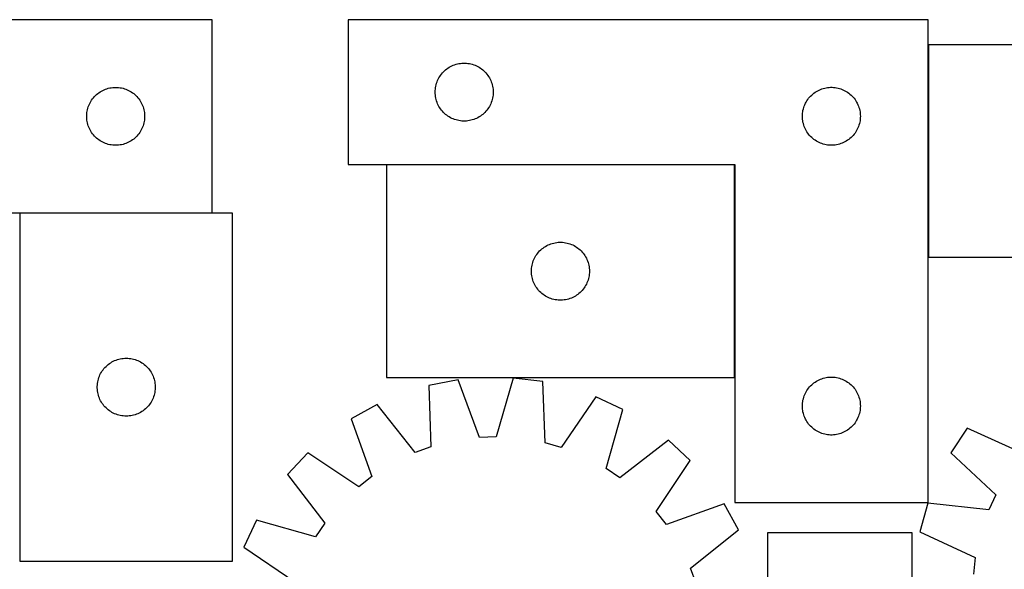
# Model space of a CAD drawing. Header units: millimetres. Extents: x 7 to 1493, y 7 to 2993.
# Tile 11 of 13: x 537 to 1047, y 2709 to 2993. Entities that reach past the tile are written whole.
import ezdxf

# ---------------------------------------------------------------- set-up
doc = ezdxf.new("R2010")
doc.units = ezdxf.units.MM
doc.layers.add('COMMON', color=5, linetype='CONTINUOUS', true_color=0x0000ff)
doc.layers.add('CUT', color=7, linetype='CONTINUOUS', true_color=0x000000)

msp = doc.modelspace()

# ---------------------------------------------------------------- linework, layer by layer
at = {"layer": 'COMMON'}
for p, q in [((1007.317462, 2980.421693), (1007.317462, 2870.421693)), ((907.017461, 2918.31686), (727.017461, 2918.31686)), ((907.117462, 2808.216859), (907.117462, 2918.216859)), ((636.897144, 2893.289215), (537.364, 2893.289215))]:
    msp.add_line(p, q, dxfattribs=at)
at = {"layer": 'CUT'}
for p, q in [((636.897144, 2993.389215), (386.897144, 2993.389215)), ((636.897144, 2893.389215), (636.897144, 2993.389215)), ((1007.217462, 2993.41686), (707.217462, 2993.41686)), ((707.217462, 2993.41686), (707.217462, 2918.41686)), ((1007.217462, 2743.41686), (1007.217462, 2993.41686)), ((1187.417463, 2980.421693), (1007.417463, 2980.421693)), ((1007.417463, 2980.421693), (1007.417463, 2870.421693)), ((762.289327, 2970.084198), (763.025178, 2970.319108)), ((763.025178, 2970.319108), (763.772146, 2970.515825)), ((763.772146, 2970.515825), (764.528251, 2970.673829)), ((764.528251, 2970.673829), (765.291487, 2970.7927)), ((765.291487, 2970.7927), (766.05983, 2970.872123)), ((766.05983, 2970.872123), (766.831244, 2970.911887)), ((766.831244, 2970.911887), (767.603681, 2970.911887)), ((767.603681, 2970.911887), (768.375094, 2970.872123)), ((768.375094, 2970.872123), (769.143438, 2970.7927)), ((769.143438, 2970.7927), (769.906674, 2970.673829)), ((769.906674, 2970.673829), (770.662778, 2970.515825)), ((770.662778, 2970.515825), (771.409747, 2970.319108)), ((771.409747, 2970.319108), (772.145598, 2970.084198)), ((754.992037, 2964.608176), (755.455665, 2965.226002)), ((755.455665, 2965.226002), (755.950483, 2965.819142)), ((755.950483, 2965.819142), (756.475179, 2966.386022)), ((756.475179, 2966.386022), (757.028362, 2966.92514)), ((757.028362, 2966.92514), (757.608565, 2967.435067)), ((757.608565, 2967.435067), (758.214248, 2967.914448)), ((758.214248, 2967.914448), (758.843806, 2968.362015)), ((758.843806, 2968.362015), (759.49557, 2968.776579)), ((759.49557, 2968.776579), (760.167811, 2969.157042)), ((760.167811, 2969.157042), (760.858746, 2969.502394)), ((760.858746, 2969.502394), (761.566544, 2969.811719)), ((761.566544, 2969.811719), (762.289327, 2970.084198)), ((772.145598, 2970.084198), (772.868381, 2969.811719)), ((772.868381, 2969.811719), (773.576178, 2969.502394)), ((773.576178, 2969.502394), (774.267113, 2969.157042)), ((774.267113, 2969.157042), (774.939354, 2968.776579)), ((774.939354, 2968.776579), (775.591118, 2968.362015)), ((775.591118, 2968.362015), (776.220676, 2967.914448)), ((776.220676, 2967.914448), (776.82636, 2967.435067)), ((776.82636, 2967.435067), (777.406562, 2966.92514)), ((777.406562, 2966.92514), (777.959745, 2966.386022)), ((777.959745, 2966.386022), (778.484441, 2965.819142)), ((778.484441, 2965.819142), (778.979259, 2965.226002)), ((778.979259, 2965.226002), (779.442887, 2964.608176)), ((752.712046, 2959.736927), (752.927932, 2960.478582)), ((752.927932, 2960.478582), (753.18171, 2961.208141)), ((753.18171, 2961.208141), (753.472709, 2961.923668)), ((753.472709, 2961.923668), (753.800156, 2962.623267)), ((753.800156, 2962.623267), (754.163184, 2963.305081)), ((754.163184, 2963.305081), (754.560829, 2963.967303)), ((754.560829, 2963.967303), (754.992037, 2964.608176)), ((779.442887, 2964.608176), (779.874096, 2963.967303)), ((779.874096, 2963.967303), (780.271741, 2963.305081)), ((780.271741, 2963.305081), (780.634768, 2962.623267)), ((780.634768, 2962.623267), (780.962216, 2961.923668)), ((780.962216, 2961.923668), (781.253215, 2961.208141)), ((781.253215, 2961.208141), (781.506993, 2960.478582)), ((781.506993, 2960.478582), (781.722878, 2959.736927)), ((576.994863, 2954.656194), (577.588002, 2955.151012)), ((577.588002, 2955.151012), (578.205828, 2955.61464)), ((578.205828, 2955.61464), (578.846702, 2956.045849)), ((578.846702, 2956.045849), (579.508923, 2956.443494)), ((579.508923, 2956.443494), (580.190738, 2956.806521)), ((580.190738, 2956.806521), (580.890336, 2957.133969)), ((580.890336, 2957.133969), (581.605863, 2957.424967)), ((581.605863, 2957.424967), (582.335422, 2957.678746)), ((582.335422, 2957.678746), (583.077078, 2957.894631)), ((583.077078, 2957.894631), (583.828863, 2958.07205)), ((583.828863, 2958.07205), (584.588786, 2958.210534)), ((584.588786, 2958.210534), (585.35483, 2958.309713)), ((585.35483, 2958.309713), (586.124963, 2958.369326)), ((586.124963, 2958.369326), (586.897144, 2958.389215)), ((586.897144, 2958.389215), (587.669326, 2958.369326)), ((587.669326, 2958.369326), (588.439459, 2958.309713)), ((588.439459, 2958.309713), (589.205503, 2958.210534)), ((589.205503, 2958.210534), (589.965425, 2958.07205)), ((589.965425, 2958.07205), (590.717211, 2957.894631)), ((590.717211, 2957.894631), (591.458867, 2957.678746)), ((591.458867, 2957.678746), (592.188426, 2957.424967)), ((592.188426, 2957.424967), (592.903953, 2957.133969)), ((592.903953, 2957.133969), (593.603551, 2956.806521)), ((593.603551, 2956.806521), (594.285366, 2956.443494)), ((594.285366, 2956.443494), (594.947587, 2956.045849)), ((594.947587, 2956.045849), (595.588461, 2955.61464)), ((595.588461, 2955.61464), (596.206287, 2955.151012)), ((596.206287, 2955.151012), (596.799426, 2954.656194)), ((752.217462, 2955.91686), (752.237351, 2956.689041)), ((752.237351, 2955.144679), (752.217462, 2955.91686)), ((752.237351, 2956.689041), (752.296964, 2957.459175)), ((752.296964, 2954.374545), (752.237351, 2955.144679)), ((752.296964, 2957.459175), (752.396144, 2958.225218)), ((752.396144, 2958.225218), (752.534627, 2958.985141)), ((752.534627, 2958.985141), (752.712046, 2959.736927)), ((781.722878, 2959.736927), (781.900298, 2958.985141)), ((781.900298, 2958.985141), (782.038781, 2958.225218)), ((782.038781, 2958.225218), (782.13796, 2957.459175)), ((782.13796, 2957.459175), (782.197574, 2956.689041)), ((782.197574, 2955.144679), (782.13796, 2954.374545)), ((782.197574, 2956.689041), (782.217462, 2955.91686)), ((782.217462, 2955.91686), (782.197574, 2955.144679)), ((947.028362, 2954.42514), (947.608565, 2954.935067)), ((947.608565, 2954.935067), (948.214248, 2955.414448)), ((948.214248, 2955.414448), (948.843806, 2955.862015)), ((948.843806, 2955.862015), (949.49557, 2956.276579)), ((949.49557, 2956.276579), (950.167811, 2956.657042)), ((950.167811, 2956.657042), (950.858746, 2957.002394)), ((950.858746, 2957.002394), (951.566544, 2957.311719)), ((951.566544, 2957.311719), (952.289327, 2957.584198)), ((952.289327, 2957.584198), (953.025178, 2957.819108)), ((953.025178, 2957.819108), (953.772146, 2958.015825)), ((953.772146, 2958.015825), (954.528251, 2958.173829)), ((954.528251, 2958.173829), (955.291487, 2958.2927)), ((955.291487, 2958.2927), (956.05983, 2958.372123)), ((956.05983, 2958.372123), (956.831244, 2958.411887)), ((956.831244, 2958.411887), (957.603681, 2958.411887)), ((957.603681, 2958.411887), (958.375094, 2958.372123)), ((958.375094, 2958.372123), (959.143438, 2958.2927)), ((959.143438, 2958.2927), (959.906674, 2958.173829)), ((959.906674, 2958.173829), (960.662778, 2958.015825)), ((960.662778, 2958.015825), (961.409747, 2957.819108)), ((961.409747, 2957.819108), (962.145598, 2957.584198)), ((962.145598, 2957.584198), (962.868381, 2957.311719)), ((962.868381, 2957.311719), (963.576178, 2957.002394)), ((963.576178, 2957.002394), (964.267113, 2956.657042)), ((964.267113, 2956.657042), (964.939354, 2956.276579)), ((964.939354, 2956.276579), (965.591118, 2955.862015)), ((965.591118, 2955.862015), (966.220676, 2955.414448)), ((966.220676, 2955.414448), (966.82636, 2954.935067)), ((966.82636, 2954.935067), (967.406562, 2954.42514)), ((573.311611, 2949.747931), (573.656963, 2950.438866)), ((573.656963, 2950.438866), (574.037425, 2951.111107)), ((574.037425, 2951.111107), (574.451989, 2951.762871)), ((574.451989, 2951.762871), (574.899556, 2952.392429)), ((574.899556, 2952.392429), (575.378938, 2952.998113)), ((575.378938, 2952.998113), (575.888864, 2953.578315)), ((575.888864, 2953.578315), (576.427982, 2954.131498)), ((576.427982, 2954.131498), (576.994863, 2954.656194)), ((596.799426, 2954.656194), (597.366307, 2954.131498)), ((597.366307, 2954.131498), (597.905425, 2953.578315)), ((597.905425, 2953.578315), (598.415351, 2952.998113)), ((598.415351, 2952.998113), (598.894733, 2952.392429)), ((598.894733, 2952.392429), (599.3423, 2951.762871)), ((599.3423, 2951.762871), (599.756864, 2951.111107)), ((599.756864, 2951.111107), (600.137326, 2950.438866)), ((600.137326, 2950.438866), (600.482678, 2949.747931)), ((752.396144, 2953.608501), (752.296964, 2954.374545)), ((752.534627, 2952.848579), (752.396144, 2953.608501)), ((752.712046, 2952.096793), (752.534627, 2952.848579)), ((752.927932, 2951.355137), (752.712046, 2952.096793)), ((753.18171, 2950.625579), (752.927932, 2951.355137)), ((753.472709, 2949.910051), (753.18171, 2950.625579)), ((753.800156, 2949.210453), (753.472709, 2949.910051)), ((780.962216, 2949.910051), (780.634768, 2949.210453)), ((781.253215, 2950.625579), (780.962216, 2949.910051)), ((781.506993, 2951.355137), (781.253215, 2950.625579)), ((781.722878, 2952.096793), (781.506993, 2951.355137)), ((781.900298, 2952.848579), (781.722878, 2952.096793)), ((782.038781, 2953.608501), (781.900298, 2952.848579)), ((782.13796, 2954.374545), (782.038781, 2953.608501)), ((943.472709, 2949.423668), (943.800156, 2950.123267)), ((943.800156, 2950.123267), (944.163184, 2950.805081)), ((944.163184, 2950.805081), (944.560829, 2951.467303)), ((944.560829, 2951.467303), (944.992037, 2952.108176)), ((944.992037, 2952.108176), (945.455665, 2952.726002)), ((945.455665, 2952.726002), (945.950483, 2953.319142)), ((945.950483, 2953.319142), (946.475179, 2953.886022)), ((946.475179, 2953.886022), (947.028362, 2954.42514)), ((967.406562, 2954.42514), (967.959745, 2953.886022)), ((967.959745, 2953.886022), (968.484441, 2953.319142)), ((968.484441, 2953.319142), (968.979259, 2952.726002)), ((968.979259, 2952.726002), (969.442887, 2952.108176)), ((969.442887, 2952.108176), (969.874096, 2951.467303)), ((969.874096, 2951.467303), (970.271741, 2950.805081)), ((970.271741, 2950.805081), (970.634768, 2950.123267)), ((970.634768, 2950.123267), (970.962216, 2949.423668)), ((571.941882, 2944.546847), (572.021304, 2945.31519)), ((572.021304, 2945.31519), (572.140175, 2946.078427)), ((572.140175, 2946.078427), (572.298179, 2946.834531)), ((572.298179, 2946.834531), (572.494896, 2947.5815)), ((572.494896, 2947.5815), (572.729806, 2948.317351)), ((572.729806, 2948.317351), (573.002285, 2949.040134)), ((573.002285, 2949.040134), (573.311611, 2949.747931)), ((600.482678, 2949.747931), (600.792004, 2949.040134)), ((600.792004, 2949.040134), (601.064483, 2948.317351)), ((601.064483, 2948.317351), (601.299393, 2947.5815)), ((601.299393, 2947.5815), (601.49611, 2946.834531)), ((601.49611, 2946.834531), (601.654114, 2946.078427)), ((601.654114, 2946.078427), (601.772985, 2945.31519)), ((601.772985, 2945.31519), (601.852407, 2944.546847)), ((754.163184, 2948.528639), (753.800156, 2949.210453)), ((754.560829, 2947.866417), (754.163184, 2948.528639)), ((754.992037, 2947.225543), (754.560829, 2947.866417)), ((755.455665, 2946.607718), (754.992037, 2947.225543)), ((755.950483, 2946.014578), (755.455665, 2946.607718)), ((756.475179, 2945.447698), (755.950483, 2946.014578)), ((757.028362, 2944.908579), (756.475179, 2945.447698)), ((757.608565, 2944.398653), (757.028362, 2944.908579)), ((777.406562, 2944.908579), (776.82636, 2944.398653)), ((777.959745, 2945.447698), (777.406562, 2944.908579)), ((778.484441, 2946.014578), (777.959745, 2945.447698)), ((778.979259, 2946.607718), (778.484441, 2946.014578)), ((779.442887, 2947.225543), (778.979259, 2946.607718)), ((779.874096, 2947.866417), (779.442887, 2947.225543)), ((780.271741, 2948.528639), (779.874096, 2947.866417)), ((780.634768, 2949.210453), (780.271741, 2948.528639)), ((942.237351, 2944.189041), (942.296964, 2944.959175)), ((942.296964, 2944.959175), (942.396144, 2945.725218)), ((942.396144, 2945.725218), (942.534627, 2946.485141)), ((942.534627, 2946.485141), (942.712046, 2947.236927)), ((942.712046, 2947.236927), (942.927932, 2947.978582)), ((942.927932, 2947.978582), (943.18171, 2948.708141)), ((943.18171, 2948.708141), (943.472709, 2949.423668)), ((970.962216, 2949.423668), (971.253215, 2948.708141)), ((971.253215, 2948.708141), (971.506993, 2947.978582)), ((971.506993, 2947.978582), (971.722878, 2947.236927)), ((971.722878, 2947.236927), (971.900298, 2946.485141)), ((971.900298, 2946.485141), (972.038781, 2945.725218)), ((972.038781, 2945.725218), (972.13796, 2944.959175)), ((972.13796, 2944.959175), (972.197574, 2944.189041)), ((571.902117, 2943.775434), (571.941882, 2944.546847)), ((571.902117, 2943.002996), (571.902117, 2943.775434)), ((571.941882, 2942.231583), (571.902117, 2943.002996)), ((572.021304, 2941.46324), (571.941882, 2942.231583)), ((572.140175, 2940.700004), (572.021304, 2941.46324)), ((572.298179, 2939.943899), (572.140175, 2940.700004)), ((572.494896, 2939.196931), (572.298179, 2939.943899)), ((601.49611, 2939.943899), (601.299393, 2939.196931)), ((601.654114, 2940.700004), (601.49611, 2939.943899)), ((601.772985, 2941.46324), (601.654114, 2940.700004)), ((601.852407, 2942.231583), (601.772985, 2941.46324)), ((601.852407, 2944.546847), (601.892171, 2943.775434)), ((601.892171, 2943.002996), (601.852407, 2942.231583)), ((601.892171, 2943.775434), (601.892171, 2943.002996)), ((758.214248, 2943.919271), (757.608565, 2944.398653)), ((758.843806, 2943.471705), (758.214248, 2943.919271)), ((759.49557, 2943.05714), (758.843806, 2943.471705)), ((760.167811, 2942.676678), (759.49557, 2943.05714)), ((760.858746, 2942.331326), (760.167811, 2942.676678)), ((761.566544, 2942.022), (760.858746, 2942.331326)), ((762.289327, 2941.749521), (761.566544, 2942.022)), ((763.025178, 2941.514612), (762.289327, 2941.749521)), ((763.772146, 2941.317894), (763.025178, 2941.514612)), ((764.528251, 2941.159891), (763.772146, 2941.317894)), ((765.291487, 2941.04102), (764.528251, 2941.159891)), ((766.05983, 2940.961597), (765.291487, 2941.04102)), ((766.831244, 2940.921833), (766.05983, 2940.961597)), ((767.603681, 2940.921833), (766.831244, 2940.921833)), ((768.375094, 2940.961597), (767.603681, 2940.921833)), ((769.143438, 2941.04102), (768.375094, 2940.961597)), ((769.906674, 2941.159891), (769.143438, 2941.04102)), ((770.662778, 2941.317894), (769.906674, 2941.159891)), ((771.409747, 2941.514612), (770.662778, 2941.317894)), ((772.145598, 2941.749521), (771.409747, 2941.514612)), ((772.868381, 2942.022), (772.145598, 2941.749521)), ((773.576178, 2942.331326), (772.868381, 2942.022)), ((774.267113, 2942.676678), (773.576178, 2942.331326)), ((774.939354, 2943.05714), (774.267113, 2942.676678)), ((775.591118, 2943.471705), (774.939354, 2943.05714)), ((776.220676, 2943.919271), (775.591118, 2943.471705)), ((776.82636, 2944.398653), (776.220676, 2943.919271)), ((942.217462, 2943.41686), (942.237351, 2944.189041)), ((942.237351, 2942.644679), (942.217462, 2943.41686)), ((942.296964, 2941.874545), (942.237351, 2942.644679)), ((942.396144, 2941.108501), (942.296964, 2941.874545)), ((942.534627, 2940.348579), (942.396144, 2941.108501)), ((942.712046, 2939.596793), (942.534627, 2940.348579)), ((971.900298, 2940.348579), (971.722878, 2939.596793)), ((972.038781, 2941.108501), (971.900298, 2940.348579)), ((972.13796, 2941.874545), (972.038781, 2941.108501)), ((972.197574, 2942.644679), (972.13796, 2941.874545)), ((972.197574, 2944.189041), (972.217462, 2943.41686)), ((972.217462, 2943.41686), (972.197574, 2942.644679)), ((572.729806, 2938.461079), (572.494896, 2939.196931)), ((573.002285, 2937.738297), (572.729806, 2938.461079)), ((573.311611, 2937.030499), (573.002285, 2937.738297)), ((573.656963, 2936.339564), (573.311611, 2937.030499)), ((574.037425, 2935.667323), (573.656963, 2936.339564)), ((574.451989, 2935.015559), (574.037425, 2935.667323)), ((574.899556, 2934.386001), (574.451989, 2935.015559)), ((599.3423, 2935.015559), (598.894733, 2934.386001)), ((599.756864, 2935.667323), (599.3423, 2935.015559)), ((600.137326, 2936.339564), (599.756864, 2935.667323)), ((600.482678, 2937.030499), (600.137326, 2936.339564)), ((600.792004, 2937.738297), (600.482678, 2937.030499)), ((601.064483, 2938.461079), (600.792004, 2937.738297)), ((601.299393, 2939.196931), (601.064483, 2938.461079)), ((942.927932, 2938.855137), (942.712046, 2939.596793)), ((943.18171, 2938.125579), (942.927932, 2938.855137)), ((943.472709, 2937.410051), (943.18171, 2938.125579)), ((943.800156, 2936.710453), (943.472709, 2937.410051)), ((944.163184, 2936.028639), (943.800156, 2936.710453)), ((944.560829, 2935.366417), (944.163184, 2936.028639)), ((944.992037, 2934.725543), (944.560829, 2935.366417)), ((945.455665, 2934.107718), (944.992037, 2934.725543)), ((969.442887, 2934.725543), (968.979259, 2934.107718)), ((969.874096, 2935.366417), (969.442887, 2934.725543)), ((970.271741, 2936.028639), (969.874096, 2935.366417)), ((970.634768, 2936.710453), (970.271741, 2936.028639)), ((970.962216, 2937.410051), (970.634768, 2936.710453)), ((971.253215, 2938.125579), (970.962216, 2937.410051)), ((971.506993, 2938.855137), (971.253215, 2938.125579)), ((971.722878, 2939.596793), (971.506993, 2938.855137)), ((575.378938, 2933.780317), (574.899556, 2934.386001)), ((575.888864, 2933.200115), (575.378938, 2933.780317)), ((576.427982, 2932.646932), (575.888864, 2933.200115)), ((576.994863, 2932.122236), (576.427982, 2932.646932)), ((577.588002, 2931.627418), (576.994863, 2932.122236)), ((578.205828, 2931.16379), (577.588002, 2931.627418)), ((578.846702, 2930.732582), (578.205828, 2931.16379)), ((579.508923, 2930.334937), (578.846702, 2930.732582)), ((580.190738, 2929.971909), (579.508923, 2930.334937)), ((580.890336, 2929.644462), (580.190738, 2929.971909)), ((581.605863, 2929.353463), (580.890336, 2929.644462)), ((592.903953, 2929.644462), (592.188426, 2929.353463)), ((593.603551, 2929.971909), (592.903953, 2929.644462)), ((594.285366, 2930.334937), (593.603551, 2929.971909)), ((594.947587, 2930.732582), (594.285366, 2930.334937)), ((595.588461, 2931.16379), (594.947587, 2930.732582)), ((596.206287, 2931.627418), (595.588461, 2931.16379)), ((596.799426, 2932.122236), (596.206287, 2931.627418)), ((597.366307, 2932.646932), (596.799426, 2932.122236)), ((597.905425, 2933.200115), (597.366307, 2932.646932)), ((598.415351, 2933.780317), (597.905425, 2933.200115)), ((598.894733, 2934.386001), (598.415351, 2933.780317)), ((945.950483, 2933.514578), (945.455665, 2934.107718)), ((946.475179, 2932.947698), (945.950483, 2933.514578)), ((947.028362, 2932.408579), (946.475179, 2932.947698)), ((947.608565, 2931.898653), (947.028362, 2932.408579)), ((948.214248, 2931.419271), (947.608565, 2931.898653)), ((948.843806, 2930.971705), (948.214248, 2931.419271)), ((949.49557, 2930.55714), (948.843806, 2930.971705)), ((950.167811, 2930.176678), (949.49557, 2930.55714)), ((950.858746, 2929.831326), (950.167811, 2930.176678)), ((951.566544, 2929.522), (950.858746, 2929.831326)), ((952.289327, 2929.249521), (951.566544, 2929.522)), ((962.868381, 2929.522), (962.145598, 2929.249521)), ((963.576178, 2929.831326), (962.868381, 2929.522)), ((964.267113, 2930.176678), (963.576178, 2929.831326)), ((964.939354, 2930.55714), (964.267113, 2930.176678)), ((965.591118, 2930.971705), (964.939354, 2930.55714)), ((966.220676, 2931.419271), (965.591118, 2930.971705)), ((966.82636, 2931.898653), (966.220676, 2931.419271)), ((967.406562, 2932.408579), (966.82636, 2931.898653)), ((967.959745, 2932.947698), (967.406562, 2932.408579)), ((968.484441, 2933.514578), (967.959745, 2932.947698)), ((968.979259, 2934.107718), (968.484441, 2933.514578)), ((582.335422, 2929.099684), (581.605863, 2929.353463)), ((583.077078, 2928.883799), (582.335422, 2929.099684)), ((583.828863, 2928.70638), (583.077078, 2928.883799)), ((584.588786, 2928.567897), (583.828863, 2928.70638)), ((585.35483, 2928.468717), (584.588786, 2928.567897)), ((586.124963, 2928.409104), (585.35483, 2928.468717)), ((586.897144, 2928.389215), (586.124963, 2928.409104)), ((587.669326, 2928.409104), (586.897144, 2928.389215)), ((588.439459, 2928.468717), (587.669326, 2928.409104)), ((589.205503, 2928.567897), (588.439459, 2928.468717)), ((589.965425, 2928.70638), (589.205503, 2928.567897)), ((590.717211, 2928.883799), (589.965425, 2928.70638)), ((591.458867, 2929.099684), (590.717211, 2928.883799)), ((592.188426, 2929.353463), (591.458867, 2929.099684)), ((953.025178, 2929.014612), (952.289327, 2929.249521)), ((953.772146, 2928.817894), (953.025178, 2929.014612)), ((954.528251, 2928.659891), (953.772146, 2928.817894)), ((955.291487, 2928.54102), (954.528251, 2928.659891)), ((956.05983, 2928.461597), (955.291487, 2928.54102)), ((956.831244, 2928.421833), (956.05983, 2928.461597)), ((957.603681, 2928.421833), (956.831244, 2928.421833)), ((958.375094, 2928.461597), (957.603681, 2928.421833)), ((959.143438, 2928.54102), (958.375094, 2928.461597)), ((959.906674, 2928.659891), (959.143438, 2928.54102)), ((960.662778, 2928.817894), (959.906674, 2928.659891)), ((961.409747, 2929.014612), (960.662778, 2928.817894)), ((962.145598, 2929.249521), (961.409747, 2929.014612)), ((707.217462, 2918.41686), (907.217462, 2918.41686)), ((907.017461, 2918.216859), (727.017461, 2918.216859)), ((727.017461, 2918.216859), (727.017461, 2808.216859)), ((907.017461, 2808.216859), (907.017461, 2918.216859)), ((907.217462, 2918.41686), (907.217462, 2743.41686)), ((461.897144, 2893.389215), (636.897144, 2893.389215)), ((647.364, 2893.189214), (537.364, 2893.189214)), ((537.364, 2893.189214), (537.364, 2713.189214)), ((647.364, 2713.189214), (647.364, 2893.189214)), ((805.750482, 2873.119141), (806.275178, 2873.686021)), ((806.275178, 2873.686021), (806.828361, 2874.225139)), ((806.828361, 2874.225139), (807.408564, 2874.735066)), ((807.408564, 2874.735066), (808.014247, 2875.214447)), ((808.014247, 2875.214447), (808.643805, 2875.662014)), ((808.643805, 2875.662014), (809.295569, 2876.076578)), ((809.295569, 2876.076578), (809.96781, 2876.457041)), ((809.96781, 2876.457041), (810.658745, 2876.802393)), ((810.658745, 2876.802393), (811.366543, 2877.111718)), ((811.366543, 2877.111718), (812.089326, 2877.384197)), ((812.089326, 2877.384197), (812.825177, 2877.619107)), ((812.825177, 2877.619107), (813.572145, 2877.815824)), ((813.572145, 2877.815824), (814.32825, 2877.973828)), ((814.32825, 2877.973828), (815.091486, 2878.092699)), ((815.091486, 2878.092699), (815.859829, 2878.172122)), ((815.859829, 2878.172122), (816.631243, 2878.211886)), ((816.631243, 2878.211886), (817.40368, 2878.211886)), ((817.40368, 2878.211886), (818.175093, 2878.172122)), ((818.175093, 2878.172122), (818.943437, 2878.092699)), ((818.943437, 2878.092699), (819.706673, 2877.973828)), ((819.706673, 2877.973828), (820.462777, 2877.815824)), ((820.462777, 2877.815824), (821.209746, 2877.619107)), ((821.209746, 2877.619107), (821.945597, 2877.384197)), ((821.945597, 2877.384197), (822.66838, 2877.111718)), ((822.66838, 2877.111718), (823.376177, 2876.802393)), ((823.376177, 2876.802393), (824.067112, 2876.457041)), ((824.067112, 2876.457041), (824.739353, 2876.076578)), ((824.739353, 2876.076578), (825.391117, 2875.662014)), ((825.391117, 2875.662014), (826.020675, 2875.214447)), ((826.020675, 2875.214447), (826.626359, 2874.735066)), ((826.626359, 2874.735066), (827.206561, 2874.225139)), ((827.206561, 2874.225139), (827.759744, 2873.686021)), ((827.759744, 2873.686021), (828.28444, 2873.119141)), ((802.727931, 2867.778581), (802.981709, 2868.50814)), ((802.981709, 2868.50814), (803.272708, 2869.223667)), ((803.272708, 2869.223667), (803.600155, 2869.923266)), ((803.600155, 2869.923266), (803.963183, 2870.60508)), ((803.963183, 2870.60508), (804.360828, 2871.267302)), ((804.360828, 2871.267302), (804.792036, 2871.908175)), ((804.792036, 2871.908175), (805.255664, 2872.526001)), ((805.255664, 2872.526001), (805.750482, 2873.119141)), ((828.28444, 2873.119141), (828.779258, 2872.526001)), ((828.779258, 2872.526001), (829.242886, 2871.908175)), ((829.242886, 2871.908175), (829.674095, 2871.267302)), ((829.674095, 2871.267302), (830.07174, 2870.60508)), ((830.07174, 2870.60508), (830.434767, 2869.923266)), ((830.434767, 2869.923266), (830.762215, 2869.223667)), ((830.762215, 2869.223667), (831.053214, 2868.50814)), ((831.053214, 2868.50814), (831.306992, 2867.778581)), ((1007.417463, 2870.421693), (1187.417463, 2870.421693)), ((802.017461, 2863.216859), (802.03735, 2863.98904)), ((802.03735, 2862.444678), (802.017461, 2863.216859)), ((802.03735, 2863.98904), (802.096963, 2864.759174)), ((802.096963, 2864.759174), (802.196143, 2865.525217)), ((802.196143, 2865.525217), (802.334626, 2866.28514)), ((802.334626, 2866.28514), (802.512045, 2867.036926)), ((802.512045, 2867.036926), (802.727931, 2867.778581)), ((831.306992, 2867.778581), (831.522877, 2867.036926)), ((831.522877, 2867.036926), (831.700297, 2866.28514)), ((831.700297, 2866.28514), (831.83878, 2865.525217)), ((831.83878, 2865.525217), (831.937959, 2864.759174)), ((831.937959, 2864.759174), (831.997573, 2863.98904)), ((831.997573, 2863.98904), (832.017461, 2863.216859)), ((832.017461, 2863.216859), (831.997573, 2862.444678)), ((802.096963, 2861.674544), (802.03735, 2862.444678)), ((802.196143, 2860.9085), (802.096963, 2861.674544)), ((802.334626, 2860.148578), (802.196143, 2860.9085)), ((802.512045, 2859.396792), (802.334626, 2860.148578)), ((802.727931, 2858.655136), (802.512045, 2859.396792)), ((802.981709, 2857.925578), (802.727931, 2858.655136)), ((831.306992, 2858.655136), (831.053214, 2857.925578)), ((831.522877, 2859.396792), (831.306992, 2858.655136)), ((831.700297, 2860.148578), (831.522877, 2859.396792)), ((831.83878, 2860.9085), (831.700297, 2860.148578)), ((831.937959, 2861.674544), (831.83878, 2860.9085)), ((831.997573, 2862.444678), (831.937959, 2861.674544)), ((803.272708, 2857.21005), (802.981709, 2857.925578)), ((803.600155, 2856.510452), (803.272708, 2857.21005)), ((803.963183, 2855.828638), (803.600155, 2856.510452)), ((804.360828, 2855.166416), (803.963183, 2855.828638)), ((804.792036, 2854.525542), (804.360828, 2855.166416)), ((805.255664, 2853.907717), (804.792036, 2854.525542)), ((805.750482, 2853.314577), (805.255664, 2853.907717)), ((806.275178, 2852.747697), (805.750482, 2853.314577)), ((828.28444, 2853.314577), (827.759744, 2852.747697)), ((828.779258, 2853.907717), (828.28444, 2853.314577)), ((829.242886, 2854.525542), (828.779258, 2853.907717)), ((829.674095, 2855.166416), (829.242886, 2854.525542)), ((830.07174, 2855.828638), (829.674095, 2855.166416)), ((830.434767, 2856.510452), (830.07174, 2855.828638)), ((830.762215, 2857.21005), (830.434767, 2856.510452)), ((831.053214, 2857.925578), (830.762215, 2857.21005)), ((806.828361, 2852.208578), (806.275178, 2852.747697)), ((807.408564, 2851.698652), (806.828361, 2852.208578)), ((808.014247, 2851.21927), (807.408564, 2851.698652)), ((808.643805, 2850.771704), (808.014247, 2851.21927)), ((809.295569, 2850.357139), (808.643805, 2850.771704)), ((809.96781, 2849.976677), (809.295569, 2850.357139)), ((810.658745, 2849.631325), (809.96781, 2849.976677)), ((811.366543, 2849.321999), (810.658745, 2849.631325)), ((812.089326, 2849.04952), (811.366543, 2849.321999)), ((812.825177, 2848.814611), (812.089326, 2849.04952)), ((813.572145, 2848.617893), (812.825177, 2848.814611)), ((814.32825, 2848.45989), (813.572145, 2848.617893)), ((815.091486, 2848.341019), (814.32825, 2848.45989)), ((815.859829, 2848.261596), (815.091486, 2848.341019)), ((816.631243, 2848.221832), (815.859829, 2848.261596)), ((817.40368, 2848.221832), (816.631243, 2848.221832)), ((818.175093, 2848.261596), (817.40368, 2848.221832)), ((818.943437, 2848.341019), (818.175093, 2848.261596)), ((819.706673, 2848.45989), (818.943437, 2848.341019)), ((820.462777, 2848.617893), (819.706673, 2848.45989)), ((821.209746, 2848.814611), (820.462777, 2848.617893)), ((821.945597, 2849.04952), (821.209746, 2848.814611)), ((822.66838, 2849.321999), (821.945597, 2849.04952)), ((823.376177, 2849.631325), (822.66838, 2849.321999)), ((824.067112, 2849.976677), (823.376177, 2849.631325)), ((824.739353, 2850.357139), (824.067112, 2849.976677)), ((825.391117, 2850.771704), (824.739353, 2850.357139)), ((826.020675, 2851.21927), (825.391117, 2850.771704)), ((826.626359, 2851.698652), (826.020675, 2851.21927)), ((827.206561, 2852.208578), (826.626359, 2851.698652)), ((827.759744, 2852.747697), (827.206561, 2852.208578)), ((587.072719, 2817.224966), (587.802278, 2817.478745)), ((587.802278, 2817.478745), (588.543934, 2817.69463)), ((588.543934, 2817.69463), (589.295719, 2817.872049)), ((589.295719, 2817.872049), (590.055642, 2818.010533)), ((590.055642, 2818.010533), (590.821686, 2818.109712)), ((590.821686, 2818.109712), (591.591819, 2818.169325)), ((591.591819, 2818.169325), (592.364, 2818.189214)), ((592.364, 2818.189214), (593.136182, 2818.169325)), ((593.136182, 2818.169325), (593.906315, 2818.109712)), ((593.906315, 2818.109712), (594.672359, 2818.010533)), ((594.672359, 2818.010533), (595.432281, 2817.872049)), ((595.432281, 2817.872049), (596.184067, 2817.69463)), ((596.184067, 2817.69463), (596.925723, 2817.478745)), ((596.925723, 2817.478745), (597.655282, 2817.224966)), ((580.366412, 2812.192428), (580.845794, 2812.798112)), ((580.845794, 2812.798112), (581.35572, 2813.378314)), ((581.35572, 2813.378314), (581.894838, 2813.931497)), ((581.894838, 2813.931497), (582.461719, 2814.456193)), ((582.461719, 2814.456193), (583.054858, 2814.951011)), ((583.054858, 2814.951011), (583.672684, 2815.414639)), ((583.672684, 2815.414639), (584.313558, 2815.845848)), ((584.313558, 2815.845848), (584.975779, 2816.243493)), ((584.975779, 2816.243493), (585.657594, 2816.60652)), ((585.657594, 2816.60652), (586.357192, 2816.933968)), ((586.357192, 2816.933968), (587.072719, 2817.224966)), ((597.655282, 2817.224966), (598.370809, 2816.933968)), ((598.370809, 2816.933968), (599.070407, 2816.60652)), ((599.070407, 2816.60652), (599.752221, 2816.243493)), ((599.752221, 2816.243493), (600.414443, 2815.845848)), ((600.414443, 2815.845848), (601.055317, 2815.414639)), ((601.055317, 2815.414639), (601.673143, 2814.951011)), ((601.673143, 2814.951011), (602.266282, 2814.456193)), ((602.266282, 2814.456193), (602.833163, 2813.931497)), ((602.833163, 2813.931497), (603.372281, 2813.378314)), ((603.372281, 2813.378314), (603.882207, 2812.798112)), ((603.882207, 2812.798112), (604.361589, 2812.192428)), ((577.765035, 2806.63453), (577.961752, 2807.381499)), ((577.961752, 2807.381499), (578.196662, 2808.11735)), ((578.196662, 2808.11735), (578.469141, 2808.840133)), ((578.469141, 2808.840133), (578.778467, 2809.54793)), ((578.778467, 2809.54793), (579.123819, 2810.238865)), ((579.123819, 2810.238865), (579.504281, 2810.911106)), ((579.504281, 2810.911106), (579.918845, 2811.56287)), ((579.918845, 2811.56287), (580.366412, 2812.192428)), ((604.361589, 2812.192428), (604.809156, 2811.56287)), ((604.809156, 2811.56287), (605.22372, 2810.911106)), ((605.22372, 2810.911106), (605.604182, 2810.238865)), ((605.604182, 2810.238865), (605.949534, 2809.54793)), ((605.949534, 2809.54793), (606.25886, 2808.840133)), ((606.25886, 2808.840133), (606.531339, 2808.11735)), ((606.531339, 2808.11735), (606.766249, 2807.381499)), ((606.766249, 2807.381499), (606.962966, 2806.63453)), ((727.017461, 2808.216859), (907.017461, 2808.216859)), ((792.641255, 2807.922265), (783.712549, 2777.438614)), ((807.912317, 2806.044706), (792.641255, 2807.922265)), ((950.858746, 2807.002394), (951.566544, 2807.311719)), ((951.566544, 2807.311719), (952.289327, 2807.584198)), ((952.289327, 2807.584198), (953.025178, 2807.819108)), ((953.025178, 2807.819108), (953.772146, 2808.015825)), ((953.772146, 2808.015825), (954.528251, 2808.173829)), ((954.528251, 2808.173829), (955.291487, 2808.2927)), ((955.291487, 2808.2927), (956.05983, 2808.372123)), ((956.05983, 2808.372123), (956.831244, 2808.411887)), ((956.831244, 2808.411887), (957.603681, 2808.411887)), ((957.603681, 2808.411887), (958.375094, 2808.372123)), ((958.375094, 2808.372123), (959.143438, 2808.2927)), ((959.143438, 2808.2927), (959.906674, 2808.173829)), ((959.906674, 2808.173829), (960.662778, 2808.015825)), ((960.662778, 2808.015825), (961.409747, 2807.819108)), ((961.409747, 2807.819108), (962.145598, 2807.584198)), ((962.145598, 2807.584198), (962.868381, 2807.311719)), ((962.868381, 2807.311719), (963.576178, 2807.002394)), ((577.368973, 2803.575433), (577.408738, 2804.346846)), ((577.368973, 2802.802995), (577.368973, 2803.575433)), ((577.408738, 2802.031582), (577.368973, 2802.802995)), ((577.408738, 2804.346846), (577.48816, 2805.115189)), ((577.48816, 2805.115189), (577.607031, 2805.878426)), ((577.607031, 2805.878426), (577.765035, 2806.63453)), ((606.962966, 2806.63453), (607.12097, 2805.878426)), ((607.12097, 2805.878426), (607.239841, 2805.115189)), ((607.239841, 2805.115189), (607.319263, 2804.346846)), ((607.319263, 2804.346846), (607.359027, 2803.575433)), ((607.359027, 2802.802995), (607.319263, 2802.031582)), ((607.359027, 2803.575433), (607.359027, 2802.802995)), ((764.119632, 2806.930889), (749.015792, 2803.997536)), ((749.015792, 2803.997536), (749.944053, 2772.246739)), ((775.14338, 2777.14076), (764.119632, 2806.930889)), ((809.190868, 2774.306085), (807.912317, 2806.044706)), ((944.560829, 2801.467303), (944.992037, 2802.108176)), ((944.992037, 2802.108176), (945.455665, 2802.726002)), ((945.455665, 2802.726002), (945.950483, 2803.319142)), ((945.950483, 2803.319142), (946.475179, 2803.886022)), ((946.475179, 2803.886022), (947.028362, 2804.42514)), ((947.028362, 2804.42514), (947.608565, 2804.935067)), ((947.608565, 2804.935067), (948.214248, 2805.414448)), ((948.214248, 2805.414448), (948.843806, 2805.862015)), ((948.843806, 2805.862015), (949.49557, 2806.276579)), ((949.49557, 2806.276579), (950.167811, 2806.657042)), ((950.167811, 2806.657042), (950.858746, 2807.002394)), ((963.576178, 2807.002394), (964.267113, 2806.657042)), ((964.267113, 2806.657042), (964.939354, 2806.276579)), ((964.939354, 2806.276579), (965.591118, 2805.862015)), ((965.591118, 2805.862015), (966.220676, 2805.414448)), ((966.220676, 2805.414448), (966.82636, 2804.935067)), ((966.82636, 2804.935067), (967.406562, 2804.42514)), ((967.406562, 2804.42514), (967.959745, 2803.886022)), ((967.959745, 2803.886022), (968.484441, 2803.319142)), ((968.484441, 2803.319142), (968.979259, 2802.726002)), ((968.979259, 2802.726002), (969.442887, 2802.108176)), ((969.442887, 2802.108176), (969.874096, 2801.467303)), ((577.48816, 2801.263239), (577.408738, 2802.031582)), ((577.607031, 2800.500003), (577.48816, 2801.263239)), ((577.765035, 2799.743898), (577.607031, 2800.500003)), ((577.961752, 2798.99693), (577.765035, 2799.743898)), ((578.196662, 2798.261078), (577.961752, 2798.99693)), ((578.469141, 2797.538296), (578.196662, 2798.261078)), ((578.778467, 2796.830498), (578.469141, 2797.538296)), ((606.25886, 2797.538296), (605.949534, 2796.830498)), ((606.531339, 2798.261078), (606.25886, 2797.538296)), ((606.766249, 2798.99693), (606.531339, 2798.261078)), ((606.962966, 2799.743898), (606.766249, 2798.99693)), ((607.12097, 2800.500003), (606.962966, 2799.743898)), ((607.239841, 2801.263239), (607.12097, 2800.500003)), ((607.319263, 2802.031582), (607.239841, 2801.263239)), ((835.344344, 2798.173894), (817.432674, 2771.941342)), ((849.287789, 2791.669212), (835.344344, 2798.173894)), ((942.534627, 2796.485141), (942.712046, 2797.236927)), ((942.712046, 2797.236927), (942.927932, 2797.978582)), ((942.927932, 2797.978582), (943.18171, 2798.708141)), ((943.18171, 2798.708141), (943.472709, 2799.423668)), ((943.472709, 2799.423668), (943.800156, 2800.123267)), ((943.800156, 2800.123267), (944.163184, 2800.805081)), ((944.163184, 2800.805081), (944.560829, 2801.467303)), ((969.874096, 2801.467303), (970.271741, 2800.805081)), ((970.271741, 2800.805081), (970.634768, 2800.123267)), ((970.634768, 2800.123267), (970.962216, 2799.423668)), ((970.962216, 2799.423668), (971.253215, 2798.708141)), ((971.253215, 2798.708141), (971.506993, 2797.978582)), ((971.506993, 2797.978582), (971.722878, 2797.236927)), ((971.722878, 2797.236927), (971.900298, 2796.485141)), ((579.123819, 2796.139563), (578.778467, 2796.830498)), ((579.504281, 2795.467322), (579.123819, 2796.139563)), ((579.918845, 2794.815558), (579.504281, 2795.467322)), ((580.366412, 2794.186), (579.918845, 2794.815558)), ((580.845794, 2793.580316), (580.366412, 2794.186)), ((581.35572, 2793.000114), (580.845794, 2793.580316)), ((581.894838, 2792.446931), (581.35572, 2793.000114)), ((582.461719, 2791.922235), (581.894838, 2792.446931)), ((583.054858, 2791.427417), (582.461719, 2791.922235)), ((602.266282, 2791.922235), (601.673143, 2791.427417)), ((602.833163, 2792.446931), (602.266282, 2791.922235)), ((603.372281, 2793.000114), (602.833163, 2792.446931)), ((603.882207, 2793.580316), (603.372281, 2793.000114)), ((604.361589, 2794.186), (603.882207, 2793.580316)), ((604.809156, 2794.815558), (604.361589, 2794.186)), ((605.22372, 2795.467322), (604.809156, 2794.815558)), ((605.604182, 2796.139563), (605.22372, 2795.467322)), ((605.949534, 2796.830498), (605.604182, 2796.139563)), ((722.196468, 2794.241015), (708.738318, 2786.783887)), ((741.886331, 2769.315445), (722.196468, 2794.241015)), ((942.217462, 2793.41686), (942.237351, 2794.189041)), ((942.237351, 2792.644679), (942.217462, 2793.41686)), ((942.237351, 2794.189041), (942.296964, 2794.959175)), ((942.296964, 2791.874545), (942.237351, 2792.644679)), ((942.296964, 2794.959175), (942.396144, 2795.725218)), ((942.396144, 2795.725218), (942.534627, 2796.485141)), ((971.900298, 2796.485141), (972.038781, 2795.725218)), ((972.038781, 2795.725218), (972.13796, 2794.959175)), ((972.13796, 2794.959175), (972.197574, 2794.189041)), ((972.197574, 2792.644679), (972.13796, 2791.874545)), ((972.197574, 2794.189041), (972.217462, 2793.41686)), ((972.217462, 2793.41686), (972.197574, 2792.644679)), ((583.672684, 2790.963789), (583.054858, 2791.427417)), ((584.313558, 2790.532581), (583.672684, 2790.963789)), ((584.975779, 2790.134936), (584.313558, 2790.532581)), ((585.657594, 2789.771908), (584.975779, 2790.134936)), ((586.357192, 2789.444461), (585.657594, 2789.771908)), ((587.072719, 2789.153462), (586.357192, 2789.444461)), ((587.802278, 2788.899683), (587.072719, 2789.153462)), ((588.543934, 2788.683798), (587.802278, 2788.899683)), ((589.295719, 2788.506379), (588.543934, 2788.683798)), ((590.055642, 2788.367896), (589.295719, 2788.506379)), ((590.821686, 2788.268716), (590.055642, 2788.367896)), ((591.591819, 2788.209103), (590.821686, 2788.268716)), ((592.364, 2788.189214), (591.591819, 2788.209103)), ((593.136182, 2788.209103), (592.364, 2788.189214)), ((593.906315, 2788.268716), (593.136182, 2788.209103)), ((594.672359, 2788.367896), (593.906315, 2788.268716)), ((595.432281, 2788.506379), (594.672359, 2788.367896)), ((596.184067, 2788.683798), (595.432281, 2788.506379)), ((596.925723, 2788.899683), (596.184067, 2788.683798)), ((597.655282, 2789.153462), (596.925723, 2788.899683)), ((598.370809, 2789.444461), (597.655282, 2789.153462)), ((599.070407, 2789.771908), (598.370809, 2789.444461)), ((599.752221, 2790.134936), (599.070407, 2789.771908)), ((600.414443, 2790.532581), (599.752221, 2790.134936)), ((601.055317, 2790.963789), (600.414443, 2790.532581)), ((601.673143, 2791.427417), (601.055317, 2790.963789)), ((840.695991, 2761.088895), (849.287789, 2791.669212)), ((942.396144, 2791.108501), (942.296964, 2791.874545)), ((942.534627, 2790.348579), (942.396144, 2791.108501)), ((942.712046, 2789.596793), (942.534627, 2790.348579)), ((942.927932, 2788.855137), (942.712046, 2789.596793)), ((943.18171, 2788.125579), (942.927932, 2788.855137)), ((943.472709, 2787.410051), (943.18171, 2788.125579)), ((943.800156, 2786.710453), (943.472709, 2787.410051)), ((970.962216, 2787.410051), (970.634768, 2786.710453)), ((971.253215, 2788.125579), (970.962216, 2787.410051)), ((971.506993, 2788.855137), (971.253215, 2788.125579)), ((971.722878, 2789.596793), (971.506993, 2788.855137)), ((971.900298, 2790.348579), (971.722878, 2789.596793)), ((972.038781, 2791.108501), (971.900298, 2790.348579)), ((972.13796, 2791.874545), (972.038781, 2791.108501)), ((708.738318, 2786.783887), (719.432683, 2756.873934)), ((944.163184, 2786.028639), (943.800156, 2786.710453)), ((944.560829, 2785.366417), (944.163184, 2786.028639)), ((944.992037, 2784.725543), (944.560829, 2785.366417)), ((945.455665, 2784.107718), (944.992037, 2784.725543)), ((945.950483, 2783.514578), (945.455665, 2784.107718)), ((946.475179, 2782.947698), (945.950483, 2783.514578)), ((947.028362, 2782.408579), (946.475179, 2782.947698)), ((947.608565, 2781.898653), (947.028362, 2782.408579)), ((948.214248, 2781.419271), (947.608565, 2781.898653)), ((966.82636, 2781.898653), (966.220676, 2781.419271)), ((967.406562, 2782.408579), (966.82636, 2781.898653)), ((967.959745, 2782.947698), (967.406562, 2782.408579)), ((968.484441, 2783.514578), (967.959745, 2782.947698)), ((968.979259, 2784.107718), (968.484441, 2783.514578)), ((969.442887, 2784.725543), (968.979259, 2784.107718)), ((969.874096, 2785.366417), (969.442887, 2784.725543)), ((970.271741, 2786.028639), (969.874096, 2785.366417)), ((970.634768, 2786.710453), (970.271741, 2786.028639)), ((1027.545809, 2781.919124), (1019.006877, 2769.120016)), ((1056.474666, 2768.800587), (1027.545809, 2781.919124)), ((783.712549, 2777.438614), (775.14338, 2777.14076)), ((948.843806, 2780.971705), (948.214248, 2781.419271)), ((949.49557, 2780.55714), (948.843806, 2780.971705)), ((950.167811, 2780.176678), (949.49557, 2780.55714)), ((950.858746, 2779.831326), (950.167811, 2780.176678)), ((951.566544, 2779.522), (950.858746, 2779.831326)), ((952.289327, 2779.249521), (951.566544, 2779.522)), ((953.025178, 2779.014612), (952.289327, 2779.249521)), ((953.772146, 2778.817894), (953.025178, 2779.014612)), ((954.528251, 2778.659891), (953.772146, 2778.817894)), ((955.291487, 2778.54102), (954.528251, 2778.659891)), ((956.05983, 2778.461597), (955.291487, 2778.54102)), ((956.831244, 2778.421833), (956.05983, 2778.461597)), ((957.603681, 2778.421833), (956.831244, 2778.421833)), ((958.375094, 2778.461597), (957.603681, 2778.421833)), ((959.143438, 2778.54102), (958.375094, 2778.461597)), ((959.906674, 2778.659891), (959.143438, 2778.54102)), ((960.662778, 2778.817894), (959.906674, 2778.659891)), ((961.409747, 2779.014612), (960.662778, 2778.817894)), ((962.145598, 2779.249521), (961.409747, 2779.014612)), ((962.868381, 2779.522), (962.145598, 2779.249521)), ((963.576178, 2779.831326), (962.868381, 2779.522)), ((964.267113, 2780.176678), (963.576178, 2779.831326)), ((964.939354, 2780.55714), (964.267113, 2780.176678)), ((965.591118, 2780.971705), (964.939354, 2780.55714)), ((966.220676, 2781.419271), (965.591118, 2780.971705)), ((749.944053, 2772.246739), (741.886331, 2769.315445)), ((817.432674, 2771.941342), (809.190868, 2774.306085)), ((872.944984, 2775.706662), (847.803668, 2756.293033)), ((884.19593, 2765.211581), (872.944984, 2775.706662)), ((686.246557, 2769.217257), (675.751475, 2757.966311)), ((712.675154, 2751.596134), (686.246557, 2769.217257)), ((1019.006877, 2769.120016), (1042.228265, 2747.446487)), ((866.574807, 2738.782983), (884.19593, 2765.211581)), ((675.751475, 2757.966311), (695.165104, 2732.824995)), ((719.432683, 2756.873934), (712.675154, 2751.596134)), ((847.803668, 2756.293033), (840.695991, 2761.088895)), ((1042.228265, 2747.446487), (1038.644071, 2739.657204)), ((901.76256, 2742.719819), (871.852607, 2732.025454)), ((909.219688, 2729.261669), (901.76256, 2742.719819)), ((907.217462, 2743.41686), (1007.217462, 2743.41686)), ((1007.077242, 2743.194167), (1002.911377, 2728.382816)), ((1038.644071, 2739.657204), (1007.077242, 2743.194167)), ((871.852607, 2732.025454), (866.574807, 2738.782983)), ((659.788925, 2734.309116), (653.284243, 2720.365672)), ((690.369242, 2725.717318), (659.788925, 2734.309116)), ((695.165104, 2732.824995), (690.369242, 2725.717318)), ((884.294118, 2709.571806), (909.219688, 2729.261669)), ((999.081785, 2727.779604), (924.081785, 2727.779604)), ((924.081785, 2727.779604), (924.081785, 2527.779604)), ((999.081785, 2427.779604), (999.081785, 2727.779604)), ((1002.911377, 2728.382816), (1031.693718, 2714.945869)), ((653.284243, 2720.365672), (679.516796, 2702.454001)), ((537.364, 2713.189214), (647.364, 2713.189214)), ((1031.693718, 2714.945869), (1030.691967, 2706.430244)), ((887.225412, 2701.514084), (884.294118, 2709.571806))]:
    msp.add_line(p, q, dxfattribs=at)

doc.saveas('drawing.dxf')
